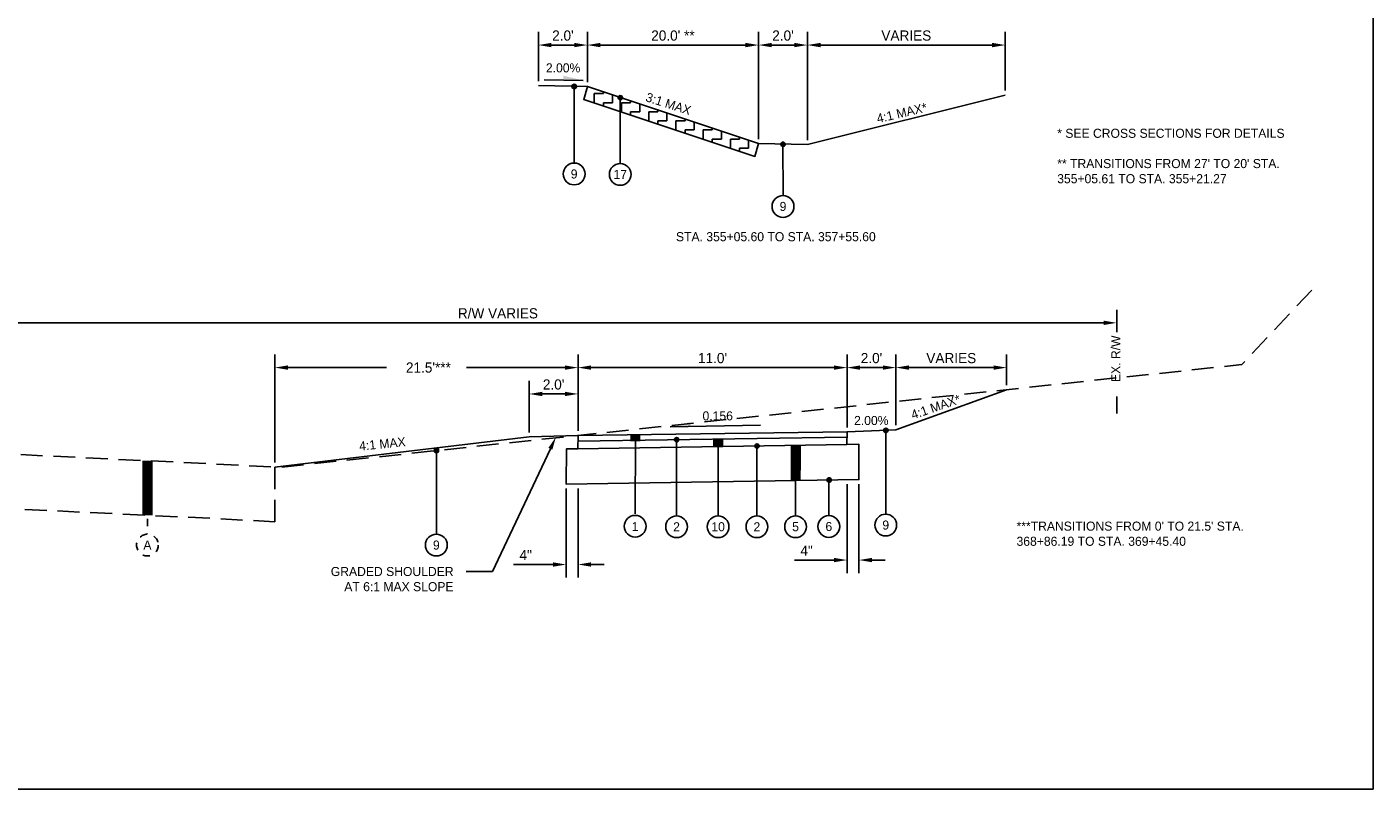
# Model space of a CAD drawing. Header units: feet. Extents: x 0 to 192, y -5 to 30.
# Tile 20 of 21: x 111 to 130, y 3 to 14. Entities that reach past the tile are written whole.
import ezdxf
from ezdxf import colors
from ezdxf.entities.mleader import LeaderData, LeaderLine
from ezdxf.enums import TextEntityAlignment as Align
from ezdxf.math import Vec2, Vec3

# ---------------------------------------------------------------- set-up
doc = ezdxf.new("R2010")
doc.units = ezdxf.units.FT
doc.header["$MEASUREMENT"] = 0
for name, pattern in [('CENTER', [2, 1.25, -0.25, 0.25, -0.25]), ('F', [0.15, 0.1, -0.05]), ('OhDOT_USTN3', [0.22, 0.165, -0.055])]:
    doc.linetypes.add(name, pattern=pattern)
for name, color, linetype in [('BORDER', 7, 'Continuous'), ('PV_X_EOP', 27, 'OhDOT_USTN3'), ('text', 9, 'Continuous')]:
    doc.layers.add(name, color=color, linetype=linetype)
doc.layers.add('COLUMNS', color=6, linetype='Continuous', plot=False)
doc.styles.add('Slanted-Normal', font='font31.shx', dxfattribs={"height": 0.14})
doc.styles.get("Standard").update_dxf_attribs({"font": 'arial.ttf'})
doc.dimstyles.new('COEC', dxfattribs={"dimscale": 13.9, "dimtxt": 0.18, "dimasz": 0.18, "dimexe": 0.18, "dimexo": 0.0625, "dimgap": 0.09, "dimtad": 1, "dimzin": 0, "dimdsep": 46, "dimtxsty": 'Standard', "dimcen": 0.09, "dimclrd": 256, "dimclre": 256, "dimclrt": 256, "dimaunit": 1, "dimadec": 4, "dimazin": 0, "dimtfac": 1, "dimtofl": 0, "dimtmove": 0, "dimatfit": 3, "dimfxl": 1, "dimtolj": 1, "dimtzin": 0, "dimlwd": -1, "dimlwe": -1, "dimarcsym": 0})

# ---------------------------------------------------------------- blocks, each defined once
blk = doc.blocks.new('*D38')
at = {"layer": 'Defpoints', "color": 0, "transparency": 16777216}
for p in [(121.137, 13.614), (118.78, 13.042), (121.137, 12.258)]:
    blk.add_point(p, dxfattribs=at)
at = {"layer": 'text', "transparency": 16777216}
for p, q in [((118.78, 13.105), (118.78, 13.794)), ((121.137, 12.32), (121.137, 13.794)), ((118.96, 13.614), (120.957, 13.614))]:
    blk.add_line(p, q, dxfattribs=at)
for points in [[(118.96, 13.644), (118.96, 13.584), (118.78, 13.614)], [(120.957, 13.644), (120.957, 13.584), (121.137, 13.614)]]:
    blk.add_solid(points, dxfattribs=at)
at = {"layer": 'text', "transparency": 16777216, "insert": (119.958, 13.744), "char_height": 0.14, "width": 1.9558, "attachment_point": 5, "style": 'Slanted-Normal'}
blk.add_mtext("\\A1;20.0' **", dxfattribs=at)
blk = doc.blocks.new('*D39')
at = {"layer": 'Defpoints', "color": 0, "transparency": 16777216}
for p in [(121.81, 13.614), (121.137, 12.258), (121.81, 12.244)]:
    blk.add_point(p, dxfattribs=at)
at = {"layer": 'text', "transparency": 16777216}
for p, q in [((121.137, 12.32), (121.137, 13.794)), ((121.81, 12.307), (121.81, 13.794)), ((121.317, 13.614), (121.63, 13.614))]:
    blk.add_line(p, q, dxfattribs=at)
for points in [[(121.317, 13.644), (121.317, 13.584), (121.137, 13.614)], [(121.63, 13.644), (121.63, 13.584), (121.81, 13.614)]]:
    blk.add_solid(points, dxfattribs=at)
at = {"layer": 'text', "transparency": 16777216, "insert": (121.473, 13.744), "char_height": 0.14, "attachment_point": 5, "style": 'Slanted-Normal'}
blk.add_mtext("\\A1;2.0'", dxfattribs=at)
blk = doc.blocks.new('*D40')
at = {"layer": 'Defpoints', "color": 0, "transparency": 16777216}
for p in [(124.533, 13.614), (124.533, 12.925), (121.81, 12.244)]:
    blk.add_point(p, dxfattribs=at)
at = {"layer": 'text', "transparency": 16777216}
for p, q in [((121.81, 12.307), (121.81, 13.794)), ((124.533, 12.987), (124.533, 13.794)), ((121.99, 13.614), (124.353, 13.614))]:
    blk.add_line(p, q, dxfattribs=at)
for points in [[(121.99, 13.644), (121.99, 13.584), (121.81, 13.614)], [(124.353, 13.644), (124.353, 13.584), (124.533, 13.614)]]:
    blk.add_solid(points, dxfattribs=at)
at = {"layer": 'text', "transparency": 16777216, "insert": (123.171, 13.744), "char_height": 0.14, "attachment_point": 5, "style": 'Slanted-Normal'}
blk.add_mtext('\\A1;VARIES', dxfattribs=at)
blk = doc.blocks.new('*D58')
at = {"layer": 'Defpoints', "color": 0, "transparency": 16777216}
for p in [(122.355, 9.175), (118.651, 8.241), (122.355, 8.289)]:
    blk.add_point(p, dxfattribs=at)
at = {"layer": 'text', "transparency": 16777216}
for p, q in [((118.651, 8.303), (118.651, 9.355)), ((122.355, 8.351), (122.355, 9.355)), ((118.831, 9.175), (122.175, 9.175))]:
    blk.add_line(p, q, dxfattribs=at)
for points in [[(118.831, 9.205), (118.831, 9.145), (118.651, 9.175)], [(122.175, 9.205), (122.175, 9.145), (122.355, 9.175)]]:
    blk.add_solid(points, dxfattribs=at)
at = {"layer": 'text', "transparency": 16777216, "insert": (120.503, 9.305), "char_height": 0.14, "attachment_point": 5, "style": 'Slanted-Normal'}
blk.add_mtext("\\A1;11.0'", dxfattribs=at)
blk = doc.blocks.new('*D59')
at = {"layer": 'Defpoints', "color": 0, "transparency": 16777216}
for p in [(126.069, 9.791), (109.026, 9.522), (126.069, 9.601)]:
    blk.add_point(p, dxfattribs=at)
at = {"layer": 'text', "transparency": 16777216}
for p, q in [((109.026, 9.585), (109.026, 9.971)), ((126.069, 9.664), (126.069, 9.971)), ((109.206, 9.791), (125.889, 9.791))]:
    blk.add_line(p, q, dxfattribs=at)
for points in [[(109.206, 9.821), (109.206, 9.761), (109.026, 9.791)], [(125.889, 9.821), (125.889, 9.761), (126.069, 9.791)]]:
    blk.add_solid(points, dxfattribs=at)
at = {"layer": 'text', "transparency": 16777216, "insert": (117.548, 9.921), "char_height": 0.14, "attachment_point": 5, "style": 'Slanted-Normal'}
blk.add_mtext('\\A1;R/W VARIES', dxfattribs=at)
blk = doc.blocks.new('*D61')
at = {"layer": 'Defpoints', "color": 0, "transparency": 16777216}
for p in [(123.028, 9.175), (122.355, 8.289), (123.028, 8.319)]:
    blk.add_point(p, dxfattribs=at)
at = {"layer": 'text', "transparency": 16777216}
for p, q in [((122.355, 8.351), (122.355, 9.355)), ((123.028, 8.382), (123.028, 9.355)), ((122.535, 9.175), (122.848, 9.175))]:
    blk.add_line(p, q, dxfattribs=at)
for points in [[(122.535, 9.205), (122.535, 9.145), (122.355, 9.175)], [(122.848, 9.205), (122.848, 9.145), (123.028, 9.175)]]:
    blk.add_solid(points, dxfattribs=at)
at = {"layer": 'text', "transparency": 16777216, "insert": (122.692, 9.305), "char_height": 0.14, "attachment_point": 5, "style": 'Slanted-Normal'}
blk.add_mtext("\\A1;2.0'", dxfattribs=at)
blk = doc.blocks.new('*D62')
at = {"layer": 'Defpoints', "color": 0, "transparency": 16777216}
for p in [(124.552, 9.175), (124.552, 8.871), (123.028, 8.319)]:
    blk.add_point(p, dxfattribs=at)
at = {"layer": 'text', "transparency": 16777216}
for p, q in [((123.028, 8.382), (123.028, 9.355)), ((124.552, 8.934), (124.552, 9.355)), ((123.208, 9.175), (124.372, 9.175))]:
    blk.add_line(p, q, dxfattribs=at)
for points in [[(123.208, 9.205), (123.208, 9.145), (123.028, 9.175)], [(124.372, 9.205), (124.372, 9.145), (124.552, 9.175)]]:
    blk.add_solid(points, dxfattribs=at)
at = {"layer": 'text', "transparency": 16777216, "insert": (123.79, 9.305), "char_height": 0.14, "attachment_point": 5, "style": 'Slanted-Normal'}
blk.add_mtext('\\A1;VARIES', dxfattribs=at)
blk = doc.blocks.new('*D56')
at = {"layer": 'Defpoints', "color": 0, "transparency": 16777216}
for p in [(118.651, 9.175), (118.651, 8.241), (114.478, 7.808)]:
    blk.add_point(p, dxfattribs=at)
at = {"layer": 'text', "transparency": 16777216}
for p, q in [((114.478, 7.871), (114.478, 9.355)), ((118.651, 8.303), (118.651, 9.355)), ((114.658, 9.175), (116.014, 9.175)), ((118.471, 9.175), (117.115, 9.175))]:
    blk.add_line(p, q, dxfattribs=at)
for points in [[(114.658, 9.205), (114.658, 9.145), (114.478, 9.175)], [(118.471, 9.205), (118.471, 9.145), (118.651, 9.175)]]:
    blk.add_solid(points, dxfattribs=at)
at = {"layer": 'text', "transparency": 16777216, "insert": (116.565, 9.175), "char_height": 0.14, "attachment_point": 5, "style": 'Slanted-Normal'}
blk.add_mtext("\\A1; 21.5'***", dxfattribs=at)
blk = doc.blocks.new('*D57')
at = {"layer": 'Defpoints', "color": 0, "transparency": 16777216}
for p in [(122.355, 7.632), (122.519, 7.635), (122.519, 6.526)]:
    blk.add_point(p, dxfattribs=at)
at = {"layer": 'text', "transparency": 16777216}
for p, q in [((122.355, 7.57), (122.355, 6.346)), ((122.519, 7.572), (122.519, 6.346)), ((122.175, 6.526), (121.632, 6.526)), ((122.699, 6.526), (122.879, 6.526))]:
    blk.add_line(p, q, dxfattribs=at)
for points in [[(122.175, 6.556), (122.175, 6.496), (122.355, 6.526)], [(122.699, 6.556), (122.699, 6.496), (122.519, 6.526)]]:
    blk.add_solid(points, dxfattribs=at)
at = {"layer": 'text', "transparency": 16777216, "insert": (121.798, 6.656), "char_height": 0.14, "attachment_point": 5, "style": 'Slanted-Normal'}
blk.add_mtext('\\A1;4"', dxfattribs=at)
blk = doc.blocks.new('*D73')
at = {"layer": 'Defpoints', "color": 0, "transparency": 16777216}
for p in [(118.488, 7.572), (118.651, 7.574), (118.651, 6.465)]:
    blk.add_point(p, dxfattribs=at)
at = {"layer": 'text', "transparency": 16777216}
for p, q in [((118.488, 7.509), (118.488, 6.285)), ((118.651, 7.512), (118.651, 6.285)), ((118.308, 6.465), (117.764, 6.465)), ((118.831, 6.465), (119.011, 6.465))]:
    blk.add_line(p, q, dxfattribs=at)
for points in [[(118.308, 6.495), (118.308, 6.435), (118.488, 6.465)], [(118.831, 6.495), (118.831, 6.435), (118.651, 6.465)]]:
    blk.add_solid(points, dxfattribs=at)
at = {"layer": 'text', "transparency": 16777216, "insert": (117.931, 6.595), "char_height": 0.14, "attachment_point": 5, "style": 'Slanted-Normal'}
blk.add_mtext('\\A1;4"', dxfattribs=at)
blk = doc.blocks.new('*D78')
at = {"layer": 'Defpoints', "color": 0, "transparency": 16777216}
for p in [(118.78, 13.614), (118.106, 13.056), (118.78, 13.042)]:
    blk.add_point(p, dxfattribs=at)
at = {"layer": 'text', "transparency": 16777216}
for p, q in [((118.106, 13.118), (118.106, 13.794)), ((118.78, 13.105), (118.78, 13.794)), ((118.286, 13.614), (118.6, 13.614))]:
    blk.add_line(p, q, dxfattribs=at)
for points in [[(118.286, 13.644), (118.286, 13.584), (118.106, 13.614)], [(118.6, 13.644), (118.6, 13.584), (118.78, 13.614)]]:
    blk.add_solid(points, dxfattribs=at)
at = {"layer": 'text', "transparency": 16777216, "insert": (118.443, 13.744), "char_height": 0.14, "attachment_point": 5, "style": 'Slanted-Normal'}
blk.add_mtext("\\A1;2.0'", dxfattribs=at)
blk = doc.blocks.new('*D86')
at = {"layer": 'Defpoints', "color": 0, "transparency": 16777216}
for p in [(118.651, 8.812), (117.978, 8.221), (118.651, 8.241)]:
    blk.add_point(p, dxfattribs=at)
at = {"layer": 'text', "transparency": 16777216}
for p, q in [((117.978, 8.283), (117.978, 8.992)), ((118.651, 8.303), (118.651, 8.992)), ((118.158, 8.812), (118.471, 8.812))]:
    blk.add_line(p, q, dxfattribs=at)
for points in [[(118.158, 8.842), (118.158, 8.782), (117.978, 8.812)], [(118.471, 8.842), (118.471, 8.782), (118.651, 8.812)]]:
    blk.add_solid(points, dxfattribs=at)
at = {"layer": 'text', "transparency": 16777216, "insert": (118.315, 8.942), "char_height": 0.14, "attachment_point": 5, "style": 'Slanted-Normal'}
blk.add_mtext("\\A1;2.0'", dxfattribs=at)

msp = doc.modelspace()

# ---------------------------------------------------------------- hatches: boundary and pattern name
at = {"layer": 'text'}
h = msp.add_hatch(color=256, dxfattribs=at)
h.dxf.hatch_style = 1
edge = h.paths.add_edge_path()
edge.add_arc((118.59872, 13.04359), 0.03027, 180, 540, ccw=False)
h = msp.add_hatch(dxfattribs=at)
h.set_pattern_fill('ZIGZAG', color=256)
h.set_pattern_definition([(0, (0, 0.57), (0.125, 0.125), [0.125, -0.125]), (90, (0.125, 0.57), (-0.125, 0.125), [0.125, -0.125])])
h.paths.add_polyline_path([(118.77964, 13.04247), (118.73056, 12.86544), (121.08751, 12.08057), (121.13659, 12.25761)])
h = msp.add_hatch(color=256, dxfattribs=at)
h.dxf.hatch_style = 1
edge = h.paths.add_edge_path()
edge.add_arc((119.2333, 12.88923), 0.03027, 180, 540, ccw=False)
h = msp.add_hatch(color=256, dxfattribs=at)
h.dxf.hatch_style = 1
edge = h.paths.add_edge_path()
edge.add_arc((121.47436, 12.24835), 0.03027, 180, 540, ccw=False)
h = msp.add_hatch(color=256, dxfattribs=at)
h.dxf.hatch_style = 1
edge = h.paths.add_edge_path()
edge.add_arc((122.88954, 8.3106), 0.03027, 180, 540, ccw=False)
h = msp.add_hatch(color=256, dxfattribs=at)
h.dxf.hatch_style = 1
edge = h.paths.add_edge_path()
edge.add_arc((120.00888, 8.18251), 0.03027, 180, 540, ccw=False)
h = msp.add_hatch(color=256, dxfattribs=at)
h.dxf.hatch_style = 1
edge = h.paths.add_edge_path()
edge.add_arc((116.70199, 8.03473), 0.03027, 180, 540, ccw=False)
h = msp.add_hatch(color=256, dxfattribs=at)
h.dxf.hatch_style = 1
edge = h.paths.add_edge_path()
edge.add_arc((121.11587, 8.09476), 0.03027, 180, 540, ccw=False)
h = msp.add_hatch(color=256, dxfattribs=at)
h.dxf.hatch_style = 1
edge = h.paths.add_edge_path()
edge.add_arc((122.10831, 7.62817), 0.03027, 180, 540, ccw=False)

# ---------------------------------------------------------------- linework, layer by layer
at = {"layer": 'BORDER', "flags": 128}
for points in [[(118.10623, 13.05594), (118.77964, 13.04247), (121.13659, 12.25761), (121.81, 12.24414), (124.53265, 12.9248)], [(122.35501, 8.28866), (123.02785, 8.31947), (124.55211, 8.87106)], [(118.65123, 8.24095), (118.65014, 8.05883), (118.49117, 8.05635), (118.48757, 7.57169), (122.51871, 7.63457), (122.51762, 8.11917), (122.35392, 8.11661), (122.35501, 8.28866), (118.65123, 8.24095)], [(122.35392, 8.11661), (118.65014, 8.05883)]]:
    msp.add_lwpolyline(points, dxfattribs=at)
at = {"layer": 'BORDER'}
for points in [[(117.97799, 8.22085), (114.47786, 7.80495)], [(117.97799, 8.22085), (118.65123, 8.24095)], [(118.64999, 8.16092), (122.35376, 8.2187)]]:
    msp.add_lwpolyline(points, dxfattribs=at)
at = {"layer": 'COLUMNS', "color": 3}
msp.add_lwpolyline([(99.09752, 3.37445), (99.09752, 24.37445), (129.59752, 24.37445), (129.59752, 3.37445)], close=True, dxfattribs=at)
at = {"layer": 'PV_X_EOP', "linetype": 'F', "ltscale": 3, "flags": 128}
for points in [[(101.98244, 7.90298), (104.22781, 7.98112), (106.42201, 8.01463), (109.03796, 8.07027), (113.66964, 7.84784), (114.53821, 7.80175), (127.78858, 9.21666), (128.84825, 10.34127)], [(102.04144, 7.15458), (104.24658, 7.23132), (106.43571, 7.26475), (109.02794, 7.31989), (113.63178, 7.09879), (114.47786, 7.05389)]]:
    msp.add_lwpolyline(points, dxfattribs=at)
at = {"layer": 'PV_X_EOP', "linetype": 'F', "ltscale": 3}
msp.add_lwpolyline([(114.47786, 7.05389), (114.47786, 7.80829)], dxfattribs=at)
at = {"layer": 'text'}
for p, q in [((118.18604, 13.13725), (118.72063, 13.12611)), ((121.16182, 8.38468), (119.92188, 8.35885)), ((119.44029, 8.20785), (119.43858, 7.16399)), ((120.58064, 8.19104), (120.58064, 7.1348)), ((121.6488, 8.10561), (121.64707, 7.1348))]:
    msp.add_line(p, q, dxfattribs=at)
at = {"layer": 'text', "linetype": 'F'}
msp.add_line((112.72528, 7.89319), (112.72136, 6.88225), dxfattribs=at)
at = {"layer": 'text', "flags": 128}
for points in [[(118.59765, 13.04611), (118.59777, 11.98984)], [(119.23224, 12.89176), (119.23233, 11.98371)], [(121.47329, 12.25087), (121.47339, 11.54283)], [(120.00888, 8.18212), (120.00898, 7.1348)], [(122.88894, 8.31311), (122.88795, 7.15812)], [(116.70139, 8.03724), (116.7004, 6.88225)], [(121.11391, 8.09727), (121.115, 7.1348)], [(122.10405, 7.63064), (122.10423, 7.13804)]]:
    msp.add_lwpolyline(points, dxfattribs=at)
at = {"layer": 'text'}
msp.add_lwpolyline([(118.77964, 13.04247), (118.73056, 12.86544), (121.08751, 12.08057), (121.13659, 12.25761), (118.77964, 13.04247)], dxfattribs=at)
at = {"layer": 'text', "linetype": 'CENTER', "flags": 128}
msp.add_lwpolyline([(126.06911, 8.54125), (126.06903, 8.77524)], dxfattribs=at)
at = {"layer": 'text', "const_width": 0.14134}
for points in [[(119.43981, 8.25111), (119.44021, 8.16127)], [(120.58064, 8.19104), (120.58064, 8.08895)], [(121.6488, 8.10561), (121.64793, 7.62021)], [(112.72528, 7.89319), (112.72237, 7.14246)]]:
    msp.add_lwpolyline(points, dxfattribs=at)
at = {"layer": 'text'}
for centre, radius in [((118.59872, 13.04359), 0.03027), ((119.2333, 12.88923), 0.03027), ((121.47436, 12.24835), 0.03027), ((118.59777, 11.83984), 0.15), ((119.23235, 11.83371), 0.15), ((121.4734, 11.39283), 0.15), ((122.88954, 8.3106), 0.03027), ((120.00888, 8.18251), 0.03027), ((116.70199, 8.03473), 0.03027), ((121.11587, 8.09476), 0.03027), ((122.10831, 7.62817), 0.03027), ((119.43762, 6.99153), 0.15), ((120.00805, 6.9848), 0.15), ((120.57969, 6.9848), 0.15), ((121.11407, 6.9848), 0.15), ((121.64627, 6.9848), 0.15), ((122.10425, 6.98804), 0.15), ((122.88795, 7.00812), 0.15), ((116.7004, 6.73225), 0.15)]:
    msp.add_circle(centre, radius, dxfattribs=at)
at = {"layer": 'text', "linetype": 'F'}
msp.add_circle((112.7227, 6.73226), 0.15, dxfattribs=at)
at = {"layer": 'text'}
for points in [[(118.44786, 13.19303), (118.44659, 13.13182), (118.72063, 13.12611)], [(120.19465, 8.42577), (120.19592, 8.36456), (119.92188, 8.35885)]]:
    msp.add_solid(points, dxfattribs=at)

# ---------------------------------------------------------------- texts
at = {"layer": 'text', "style": 'Slanted-Normal'}
for s, rotation, p in [('2.00%%%', 0.021998, (118.20894, 13.23776)), ('3:1 MAX', 342.280137, (119.57152, 12.84431)), ('4:1 MAX* ', 13.228264, (122.77939, 12.53858)), ('4:1 MAX* ', 18.911832, (123.26145, 8.4605)), ('0.156', 0.021998, (120.36549, 8.44797)), ('2.00%%%', 0.021998, (122.4519, 8.38437)), ('4:1 MAX', 5.654887, (115.64443, 8.03155))]:
    msp.add_text(s, height=0.125, rotation=rotation, dxfattribs=at).set_placement(p)
for s, p in [('9', (118.59777, 11.83984)), ('17', (119.23235, 11.83371)), ('9', (121.4734, 11.39283)), ('1', (119.43673, 6.98732)), ('2', (120.00805, 6.9848)), ('10', (120.57969, 6.9848)), ('2', (121.11407, 6.9848)), ('5', (121.64627, 6.9848)), ('6', (122.10425, 6.98804)), ('9', (122.88795, 7.00812)), ('A', (112.7227, 6.73226)), ('9', (116.7004, 6.73225))]:
    msp.add_text(s, height=0.125, dxfattribs=at).set_placement(p, align=Align.MIDDLE)
at = {"layer": 'text', "char_height": 0.125, "attachment_point": 1, "style": 'Slanted-Normal'}
for s, width, gutter_width, insert in [("* SEE CROSS SECTIONS FOR DETAILS\\P\\P** TRANSITIONS FROM 27' TO 20' STA. 355+05.61 TO STA. 355+21.27", 3.4932848, 19.02242, (125.24881, 12.46228)), ('STA. 355+05.60 TO STA. 357+55.60', 10.1806832, 0.88346, (119.99948, 11.03901))]:
    msp.add_mtext_dynamic_manual_height_columns(s, width=width, gutter_width=gutter_width, heights=[0], dxfattribs=dict(at, insert=insert))
at = {"layer": 'text', "insert": (125.99216, 8.81702), "char_height": 0.125, "width": 0.8, "attachment_point": 1, "rotation": 90, "style": 'Slanted-Normal'}
msp.add_mtext('\\pxqr;EX. R/W', dxfattribs=at)
at = {"layer": 'text', "insert": (124.68869, 7.0556), "char_height": 0.125, "width": 3.944486, "attachment_point": 1, "style": 'Slanted-Normal'}
msp.add_mtext("***TRANSITIONS FROM 0' TO 21.5' STA. 368+86.19 TO STA. 369+45.40", dxfattribs=at)

# ---------------------------------------------------------------- dimensions: what is measured, and where the dimension line sits
at = {"layer": 'text'}
for base, p1, p2, text, picture, middle in [((118.77964, 13.61385), (118.10623, 13.05594), (118.77964, 13.04247), "2.0'", '*D78', (118.44293, 13.61385)), ((121.81, 13.61385), (121.13659, 12.25761), (121.81, 12.24414), "2.0'", '*D39', (121.47329, 13.61385)), ((123.02785, 9.17546), (122.35501, 8.28866), (123.02785, 8.31947), "2.0'", '*D61', (122.69172, 9.17546)), ((118.65123, 8.81233), (117.97799, 8.22085), (118.65123, 8.24095), "2.0'", '*D86', (118.31453, 8.81233)), ((122.51871, 6.52564), (122.35504, 7.63202), (122.51871, 7.63457), '4"', '*D57', (121.79838, 6.52564)), ((118.65123, 6.46531), (118.48757, 7.57169), (118.65123, 7.57424), '4"', '*D73', (117.9309, 6.46531))]:
    dim = msp.add_linear_dim(base=base, p1=p1, p2=p2, text=text, dimstyle='COEC', override={"dimscale": 1, "dimtxt": 0.125, "dimgap": 0.06, "dimtxsty": 'Slanted-Normal'}, dxfattribs=at)
    dim.commit()
    dim.dimension.update_dxf_attribs({"geometry": picture, "text_midpoint": middle, "dimtype": 160})
for base, p1, p2, text, override, picture, middle in [((121.13659, 13.61385), (118.77964, 13.04247), (121.13659, 12.25761), "20.0' **", {"dimscale": 1, "dimtxt": 0.125, "dimgap": 0.06, "dimtxsty": 'Slanted-Normal'}, '*D38', (119.95811, 13.74385)), ((124.53265, 13.61385), (121.81, 12.24414), (124.53265, 12.9248), 'VARIES', {"dimscale": 1, "dimtxt": 0.125, "dimgap": 0.06, "dimtxsty": 'Slanted-Normal'}, '*D40', (123.17133, 13.74385)), ((126.0687, 9.79118), (109.02646, 9.52232), (126.0687, 9.60118), 'R/W VARIES', {"dimscale": 1, "dimtxt": 0.125, "dimgap": 0.06, "dimtxsty": 'Slanted-Normal'}, '*D59', (117.54758, 9.92118)), ((118.65123, 9.17546), (114.47786, 7.80829), (118.65123, 8.24095), " 21.5'***", {"dimscale": 1, "dimtxt": 0.125, "dimgap": 0.06, "dimtad": 0, "dimtxsty": 'Slanted-Normal'}, '*D56', (116.56455, 9.17546)), ((122.35501, 9.17546), (118.65123, 8.24095), (122.35501, 8.28866), "11.0'", {"dimscale": 1, "dimtxt": 0.125, "dimgap": 0.06, "dimtxsty": 'Slanted-Normal'}, '*D58', (120.50312, 9.30546)), ((124.55211, 9.17546), (123.02785, 8.31947), (124.55211, 8.87106), 'VARIES', {"dimscale": 1, "dimtxt": 0.125, "dimgap": 0.06, "dimtxsty": 'Slanted-Normal'}, '*D62', (123.78998, 9.30546))]:
    dim = msp.add_linear_dim(base=base, p1=p1, p2=p2, text=text, dimstyle='COEC', override=override, dxfattribs=at)
    dim.commit()
    dim.dimension.update_dxf_attribs({"geometry": picture, "text_midpoint": middle})

# ---------------------------------------------------------------- leaders
ml = msp.add_multileader_mtext('Standard', dxfattribs=at)
ml.set_content('GRADED SHOULDER AT 6:1 MAX SLOPE\\P   ', color=256, style='Slanted-Normal')
ml.set_leader_properties()
ml.build(insert=Vec2(0, 0))
ml.multileader.update_dxf_attribs({"dogleg_length": 0.36, "arrow_head_size": 0.18})
ctx = ml.context
ctx.base_point, ctx.char_height, ctx.arrow_head_size, ctx.landing_gap_size, ctx.plane_origin = Vec3(115.2629, 6.36855), 0.125, 0.18, 0.09, Vec3(117.86008, 7.96772)
ctx.text_align_type = 2
notes = []
notes.append((ctx, [(1, (1, 1, 0), (117.47254, 6.36855), (-1, 0), 0.36, [(0, [(118.34733, 8.2203)], 0, [])])]))
ctx.mtext.insert, ctx.mtext.width, ctx.mtext.alignment, ctx.mtext.flow_direction = Vec3(116.93775, 6.43105), 1.9311542, 3, 5
for ctx, leaders in notes:
    for number, flags, end, landing, length, lines in leaders:
        leader = LeaderData()
        leader.index, (leader.has_last_leader_line, leader.has_dogleg_vector, leader.attachment_direction) = number, flags
        leader.last_leader_point, leader.dogleg_vector, leader.dogleg_length = Vec3(end), Vec3(landing), length
        for number, points, colour, breaks in lines:
            line = LeaderLine()
            line.index, line.vertices, line.color, line.breaks = number, Vec3.list(points), colors.encode_raw_color(colour), breaks
            leader.lines.append(line)
        ctx.leaders.append(leader)

doc.saveas('drawing.dxf')
